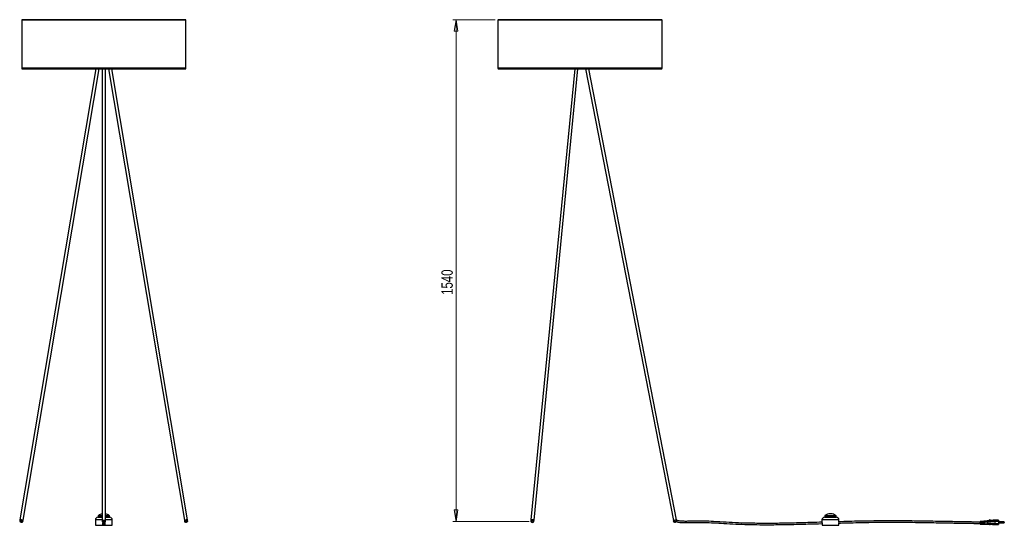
# Model space of a CAD drawing. Header units: millimetres. Extents: x 464 to 767, y 309 to 623.
# Tile 1 of 2: x 464 to 767, y 309 to 464. Entities that reach past the tile are written whole.
import ezdxf

# ---------------------------------------------------------------- set-up
doc = ezdxf.new("R2010")
doc.units = ezdxf.units.MM
doc.styles.add('SLDTEXTSTYLE0', font='TXT', dxfattribs={"width": 0.75})
doc.dimstyles.new('SLDDIMSTYLE0', dxfattribs={"dimtxt": 3.5, "dimasz": 3.556, "dimexe": 0, "dimexo": 0.0625, "dimgap": 0.875, "dimtad": 1, "dimdec": 0, "dimlfac": 10, "dimrnd": 1e-09, "dimzin": 12, "dimdsep": 46, "dimtxsty": 'SLDTEXTSTYLE0', "dimblk1": 'CLOSED', "dimblk2": 'CLOSED', "dimsah": 1, "dimcen": 0.09, "dimadec": 0, "dimazin": 3, "dimtfac": 1, "dimtdec": 0, "dimtofl": 0, "dimtmove": 0, "dimatfit": 3, "dimldrblk": 'CLOSED', "dimfxl": 0, "dimfrac": 2, "dimtolj": 1, "dimtzin": 12, "dimarcsym": 0})

# ---------------------------------------------------------------- blocks, each defined once
blk = doc.blocks.new('_Closed')
at = {"color": 0, "linetype": 'ByBlock', "lineweight": -2}
for p, q in [((-1, 0.166667), (0, 0)), ((-1, 0.166667), (-1, -0.166667)), ((0, 0), (-1, -0.166667)), ((0, 0), (-1, 0))]:
    blk.add_line(p, q, dxfattribs=at)
blk = doc.blocks.new('_D')
at = {"color": 7, "linetype": 'Continuous', "lineweight": 0}
for p, q in [((610.34, 464.44), (597.31, 464.44)), ((598.31, 464.44), (598.31, 310.46)), ((620.72, 310.46), (597.31, 310.46))]:
    blk.add_line(p, q, dxfattribs=at)
at = {"color": 7, "linetype": 'Continuous', "lineweight": 18, "xscale": 3.556, "yscale": 3.556}
for p, rotation in [((598.31, 464.44), 90.0000000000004), ((598.31, 310.46), 270.0000000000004)]:
    blk.add_blockref('_Closed', p, dxfattribs=dict(at, rotation=rotation))
at = {"color": 7, "linetype": 'Continuous', "lineweight": 18, "insert": (593.8, 379.99), "char_height": 3.5, "attachment_point": 1, "rotation": 90, "style": 'SLDTEXTSTYLE0'}
blk.add_mtext('1540', dxfattribs=at)

msp = doc.modelspace()

# ---------------------------------------------------------------- linework, layer by layer
at = {"color": 7, "linetype": 'Continuous', "lineweight": 25}
for p, q in [((465, 464.25), (465, 449.55)), ((515.19, 464.44), (465.19, 464.44)), ((515.38, 449.55), (515.38, 464.25)), ((611.15, 464.25), (611.15, 449.55)), ((661.34, 464.44), (611.34, 464.44)), ((661.53, 449.55), (661.53, 464.25)), ((487.76, 449.36), (464.46, 311)), ((465.19, 449.36), (515.19, 449.36)), ((465.42, 310.84), (488.74, 449.36)), ((489.7, 449.36), (489.7, 310.91)), ((490.67, 310.91), (490.67, 449.36)), ((491.64, 449.36), (514.96, 310.84)), ((515.91, 311), (492.62, 449.36)), ((611.34, 449.36), (661.34, 449.36)), ((634.73, 449.36), (621.28, 310.97)), ((622.24, 310.88), (635.7, 449.36)), ((638.08, 449.36), (665.01, 310.82)), ((665.97, 311), (639.07, 449.36)), ((488.41, 311.75), (489.7, 311.75)), ((488.46, 312.15), (488.46, 311.75)), ((490.67, 311.75), (492.01, 311.75)), ((491.96, 311.75), (491.96, 312.15)), ((711.43, 311.75), (715.03, 311.75)), ((711.48, 312.15), (711.48, 311.75)), ((713.28, 312.85), (713.18, 312.85)), ((714.98, 311.75), (714.98, 312.15)), ((464.45, 310.99), (464.38, 310.6)), ((465.37, 310.43), (465.43, 310.82)), ((487.61, 310.95), (487.61, 309.3)), ((487.61, 309.3), (489.92, 309.3)), ((489.69, 310.91), (489.69, 310.51)), ((489.72, 310.44), (489.71, 310.44)), ((489.92, 309.3), (489.92, 309.9)), ((489.97, 309.8), (489.92, 309.84)), ((489.92, 309.83), (489.98, 309.79)), ((489.92, 309.46), (490.5, 309.46)), ((489.92, 309.36), (490.5, 309.36)), ((490.5, 309.3), (489.92, 309.3)), ((489.94, 309.82), (490, 309.77)), ((490.4, 309.72), (490.49, 309.76)), ((490.5, 309.8), (490.45, 309.75)), ((490.45, 309.75), (490.5, 309.79)), ((490.5, 309.79), (490.45, 309.75)), ((490.5, 309.78), (490.45, 309.75)), ((490.45, 309.76), (490.45, 309.75)), ((490.45, 309.75), (490.45, 309.75)), ((490.45, 309.75), (490.45, 309.75)), ((490.45, 309.74), (490.45, 309.74)), ((490.45, 309.74), (490.45, 309.74)), ((490.5, 309.9), (490.5, 309.3)), ((490.5, 309.3), (492.81, 309.3)), ((490.66, 310.44), (490.66, 310.44)), ((490.69, 310.51), (490.69, 310.91)), ((492.81, 309.3), (492.81, 310.95)), ((514.94, 310.82), (515.01, 310.43)), ((516, 310.6), (515.93, 310.99)), ((621.26, 310.96), (621.22, 310.56)), ((622.22, 310.47), (622.26, 310.86)), ((665.49, 310.91), (665, 310.81)), ((665, 310.81), (665.08, 310.42)), ((665.98, 311), (665.49, 310.91)), ((665.61, 310.29), (665.62, 310.24)), ((665.95, 310.59), (665.92, 310.76)), ((665.95, 310.59), (665.92, 310.76)), ((665.92, 310.76), (665.92, 310.76)), ((665.99, 310.87), (665.95, 310.86)), ((666, 310.9), (665.98, 311)), ((710.63, 310.95), (710.63, 310.24)), ((710.65, 309.9), (710.65, 309.3)), ((710.65, 309.3), (715.81, 309.3)), ((715.81, 309.3), (715.81, 309.9)), ((715.83, 310.39), (715.83, 310.95)), ((761.34, 310.67), (759.15, 310.45)), ((759.15, 309.7), (761.34, 309.7)), ((759.17, 310.23), (759.24, 310.24)), ((759.17, 310.23), (759.17, 310.23)), ((759.38, 310.42), (759.24, 310.41)), ((759.24, 310.4), (759.24, 310.41)), ((759.38, 310.4), (759.24, 310.4)), ((759.24, 310.29), (759.38, 310.29)), ((759.24, 310.24), (759.24, 310.29)), ((759.38, 310.26), (759.24, 310.26)), ((759.24, 309.86), (759.38, 309.86)), ((759.38, 309.85), (759.24, 309.85)), ((759.24, 309.76), (759.38, 309.75)), ((759.38, 310.42), (759.38, 310.4)), ((759.38, 310.29), (759.38, 310.26)), ((759.38, 310.26), (759.54, 310.28)), ((759.68, 310.46), (759.54, 310.45)), ((759.54, 310.4), (759.54, 310.45)), ((759.68, 310.4), (759.54, 310.4)), ((759.54, 310.29), (759.62, 310.29)), ((759.54, 310.28), (759.54, 310.29)), ((759.54, 309.86), (759.68, 309.85)), ((759.68, 309.85), (759.54, 309.85)), ((759.54, 309.75), (759.68, 309.75)), ((759.62, 310.29), (760.56, 310.4)), ((759.62, 310.29), (759.68, 310.29)), ((759.68, 310.46), (759.68, 310.4)), ((759.98, 310.5), (759.84, 310.49)), ((759.84, 310.4), (759.84, 310.49)), ((759.98, 310.4), (759.84, 310.4)), ((759.84, 310.29), (759.98, 310.29)), ((759.98, 310.24), (759.84, 310.25)), ((759.98, 309.85), (759.84, 309.85)), ((759.84, 309.75), (759.98, 309.75)), ((760.28, 310.54), (760.14, 310.52)), ((760.28, 310.4), (760.14, 310.4)), ((760.14, 310.29), (760.28, 310.29)), ((760.28, 310.23), (760.14, 310.24)), ((760.28, 309.85), (760.14, 309.85)), ((760.14, 309.74), (760.28, 309.74)), ((760.58, 310.57), (760.44, 310.56)), ((760.56, 310.4), (760.44, 310.4)), ((760.44, 310.29), (760.58, 310.29)), ((760.58, 310.23), (760.44, 310.23)), ((760.58, 309.85), (760.44, 309.85)), ((760.44, 309.74), (760.58, 309.74)), ((760.58, 310.4), (760.56, 310.4)), ((760.58, 310.4), (760.93, 310.44)), ((760.58, 310.4), (760.58, 310.4)), ((761.34, 310.54), (761.34, 310.57)), ((761.96, 310.94), (761.96, 310.7)), ((762.01, 310.94), (761.96, 310.94)), ((761.96, 309.46), (761.96, 309.72)), ((762.01, 309.46), (761.96, 309.46)), ((762.16, 310.92), (762.14, 310.93)), ((762.16, 309.48), (762.14, 309.48)), ((762.31, 310.91), (762.29, 310.91)), ((762.31, 309.5), (762.29, 309.49)), ((762.46, 310.89), (762.44, 310.89)), ((762.46, 309.51), (762.44, 309.51)), ((762.61, 310.87), (762.59, 310.88)), ((762.61, 309.53), (762.59, 309.53)), ((762.76, 310.86), (762.74, 310.86)), ((762.76, 309.55), (762.74, 309.54)), ((762.91, 310.84), (762.88, 310.84)), ((762.91, 309.56), (762.88, 309.56)), ((763.69, 310.88), (763.69, 310.88)), ((763.69, 310.88), (764.79, 310.88)), ((763.69, 310.84), (763.69, 310.84)), ((763.69, 310.63), (763.69, 310.84)), ((764.79, 310.84), (763.69, 310.84)), ((763.69, 310.63), (763.69, 310.63)), ((763.69, 310.63), (764.79, 310.63)), ((763.69, 310.52), (763.69, 310.52)), ((763.69, 310.52), (763.69, 309.88)), ((764.79, 310.52), (763.69, 310.52)), ((763.69, 309.88), (763.69, 309.88)), ((763.69, 309.88), (764.79, 309.88)), ((763.69, 309.78), (763.69, 309.78)), ((763.69, 309.78), (763.69, 309.57)), ((764.79, 309.78), (763.69, 309.78)), ((763.69, 309.56), (763.69, 309.57)), ((763.69, 309.57), (764.79, 309.57)), ((764.79, 309.52), (763.69, 309.52)), ((763.69, 309.52), (763.69, 309.52)), ((764.79, 310.88), (764.79, 310.84)), ((764.79, 310.84), (764.79, 310.63)), ((764.79, 310.63), (764.79, 310.52)), ((764.79, 310.52), (764.79, 309.88)), ((766.44, 310.4), (764.79, 310.4)), ((764.79, 310.03), (766.44, 310.03)), ((764.79, 309.88), (764.79, 309.78)), ((764.79, 309.78), (764.79, 309.57)), ((764.79, 309.57), (764.79, 309.52)), ((766.59, 310.25), (766.59, 310.18))]:
    msp.add_line(p, q, dxfattribs=at)
at = {"color": 8, "linetype": 'Continuous', "lineweight": 25}
for p, q in [((488.32, 464.25), (465, 464.25)), ((515.38, 464.25), (488.32, 464.25)), ((661.53, 464.25), (611.15, 464.25)), ((488.32, 449.55), (465, 449.55)), ((515.38, 449.55), (488.32, 449.55)), ((661.53, 449.55), (611.15, 449.55)), ((489.7, 312.15), (488.46, 312.15)), ((488.54, 312.32), (489.7, 312.32)), ((490.67, 312.32), (491.88, 312.32)), ((491.96, 312.15), (490.67, 312.15)), ((714.98, 312.15), (711.48, 312.15)), ((711.56, 312.32), (714.9, 312.32)), ((489.7, 310.95), (487.61, 310.95)), ((492.81, 310.95), (490.67, 310.95)), ((621.24, 310.5), (621.24, 310.49)), ((665.95, 310.59), (665.08, 310.42)), ((665.94, 310.53), (665.11, 310.36)), ((665.6, 310.22), (665.59, 310.27)), ((665.66, 310.32), (665.66, 310.32)), ((665.94, 310.52), (665.94, 310.53)), ((665.95, 310.59), (665.95, 310.59)), ((665.97, 310.89), (666, 310.9)), ((715.83, 310.95), (710.63, 310.95)), ((766.44, 310.03), (766.44, 310.4))]:
    msp.add_line(p, q, dxfattribs=at)
at = {"color": 8, "linetype": 'Continuous', "lineweight": 25, "flags": 128}
for points in [[(464.82, 310.51), (464.69, 310.53), (464.58, 310.54), (464.49, 310.55), (464.42, 310.55), (464.39, 310.54), (464.39, 310.53)], [(465.34, 310.37), (465.34, 310.38), (465.32, 310.4), (465.26, 310.42), (465.18, 310.44), (465.07, 310.46), (464.94, 310.49), (464.82, 310.51)], [(490.69, 310.51), (490.68, 310.5), (490.63, 310.47), (490.56, 310.45), (490.45, 310.43), (490.32, 310.42), (490.19, 310.42), (490.05, 310.42), (489.93, 310.43), (489.82, 310.45), (489.74, 310.47), (489.7, 310.5), (489.69, 310.51)], [(490.66, 310.44), (490.66, 310.44), (490.61, 310.41), (490.54, 310.39), (490.44, 310.38), (490.32, 310.37), (490.19, 310.36), (490.06, 310.37), (489.94, 310.38), (489.84, 310.39), (489.76, 310.41), (489.72, 310.44), (489.72, 310.44)], [(489.99, 309.88), (489.94, 309.97), (489.93, 310.01)], [(515.51, 310.5), (515.38, 310.48), (515.26, 310.45), (515.16, 310.43), (515.09, 310.41), (515.05, 310.39), (515.04, 310.37), (515.04, 310.37)], [(622.22, 310.47), (622.21, 310.48), (622.18, 310.5), (622.11, 310.53), (622.01, 310.56), (621.89, 310.58), (621.76, 310.59), (621.62, 310.61), (621.5, 310.61), (621.38, 310.61), (621.3, 310.6), (621.24, 310.58), (621.22, 310.56), (621.22, 310.56)], [(622.19, 310.4), (622.19, 310.42), (622.16, 310.45), (622.09, 310.47), (621.99, 310.49), (621.88, 310.52), (621.75, 310.53), (621.62, 310.54), (621.5, 310.55), (621.39, 310.55), (621.31, 310.54), (621.26, 310.52), (621.24, 310.5), (621.24, 310.5)], [(759.17, 310.45), (759.17, 310.45), (759.17, 310.42), (759.17, 310.35), (759.17, 310.25), (759.17, 310.23), (759.17, 310.23), (759.17, 310.23)]]:
    msp.add_lwpolyline(points, dxfattribs=at)
at = {"color": 7, "linetype": 'Continuous', "lineweight": 25, "flags": 128}
for points in [[(464.53, 311), (464.61, 311), (464.71, 310.99), (464.84, 310.97), (464.97, 310.95), (465.09, 310.93), (465.21, 310.9), (465.31, 310.88), (465.38, 310.85), (465.41, 310.84), (465.42, 310.83)], [(490.67, 310.93), (490.69, 310.91), (490.67, 310.88), (490.62, 310.86), (490.53, 310.84), (490.42, 310.82), (490.29, 310.81), (490.15, 310.81), (490.02, 310.82), (489.9, 310.83), (489.8, 310.85), (489.73, 310.87), (489.69, 310.89), (489.69, 310.92), (489.7, 310.93)], [(489.7, 310.91), (489.71, 310.9), (489.73, 310.88), (489.79, 310.85), (489.88, 310.84), (490, 310.82), (490.12, 310.82), (490.26, 310.82), (490.38, 310.82), (490.5, 310.84), (490.59, 310.85), (490.65, 310.88), (490.67, 310.9), (490.67, 310.91)], [(489.95, 310.03), (489.96, 309.97), (489.99, 309.91)], [(490.4, 309.82), (490.48, 309.88), (490.51, 309.93)], [(514.96, 310.83), (514.96, 310.84), (515, 310.85), (515.07, 310.88), (515.17, 310.9), (515.28, 310.93), (515.41, 310.95), (515.54, 310.97), (515.66, 310.99), (515.77, 311), (515.85, 311)], [(515.85, 311), (515.9, 311), (515.92, 310.99)], [(622.26, 310.86), (622.25, 310.87), (622.22, 310.9), (622.15, 310.92), (622.05, 310.95), (621.93, 310.97), (621.8, 310.99), (621.66, 311), (621.53, 311), (621.42, 311), (621.34, 310.99), (621.28, 310.98), (621.26, 310.96), (621.26, 310.96)], [(622.19, 310.4), (622.19, 310.4), (622.19, 310.4)]]:
    msp.add_lwpolyline(points, dxfattribs=at)
at = {"color": 7, "linetype": 'Continuous', "lineweight": 25}
for centre, radius, start, end in [((465.19, 464.25), 0.19, 90, 180), ((515.19, 464.25), 0.19, 0, 90), ((611.34, 464.25), 0.19, 90, 180), ((661.34, 464.25), 0.19, 0, 90), ((465.19, 449.55), 0.19, 180, 270), ((515.19, 449.55), 0.19, 270, 0), ((611.34, 449.55), 0.19, 180, 270), ((661.34, 449.55), 0.19, 270, 0), ((488.41, 310.95), 0.8, 90, 180), ((488.66, 312.15), 0.2, 126.2476, 180), ((490.18, 310.07), 2.78, 99.9517, 126.2476), ((490.23, 310.07), 2.78, 53.7524, 80.8995), ((491.76, 312.15), 0.2, 0, 53.7524), ((492.01, 310.95), 0.8, 0, 90), ((711.43, 310.95), 0.8, 90, 180), ((711.68, 312.15), 0.2, 126.2476, 180), ((713.2, 310.07), 2.78, 90.5174, 126.2476), ((713.25, 310.07), 2.78, 53.7524, 89.4826), ((714.78, 312.15), 0.2, 0, 53.7524), ((715.03, 310.95), 0.8, 0, 90), ((464.92, 310.81), 0.6, 207.5116, 313.3775), ((464.61, 309.99), 1.01, 73.9498, 99.23), ((464.77, 309.37), 1.6, 65.4926, 85.7323), ((490.19, 310.81), 0.6, 217.6785, 322.3215), ((515.52, 309.64), 1.32, 93.8686, 116.0557), ((515.45, 310.81), 0.6, 226.6225, 332.4884), ((515.77, 309.72), 1.28, 82.8048, 105.3197), ((621.75, 310.81), 0.6, 211.9201, 264.5252), ((621.75, 310.81), 0.6, 264.5252, 316.9776), ((665.17, 310.44), 0.1, 191, 227.8699), ((665.51, 310.81), 0.6, 227.8699, 279.0239), ((665.59, 310.28), 0.0193, 276.7978, 8.3345), ((665.6, 310.24), 0.02, 279.0239, 11), ((665.51, 310.81), 0.514, 286.7811, 326.4874), ((665.51, 310.81), 0.516, 286.7811, 326.4874), ((665.95, 310.88), 0.0193, 283.2509, 13.0866), ((665.98, 310.89), 0.02, 281, 11), ((759.17, 310.43), 0.02, 95.8819, 180), ((759.17, 309.72), 0.02, 179.9817, 270.5274), ((762.08, 310.97), 0.0755, 204.9892, 322.514), ((762.08, 309.43), 0.0755, 37.486, 155.0108), ((762.23, 310.96), 0.0755, 205.4303, 322.514), ((762.23, 309.45), 0.0755, 37.486, 154.5697), ((762.38, 310.94), 0.0755, 204.9892, 321.6297), ((762.38, 309.46), 0.0755, 38.3703, 155.0108), ((762.53, 310.92), 0.0755, 206.3189, 321.1843), ((762.53, 309.48), 0.0755, 38.8157, 153.6811), ((762.68, 310.91), 0.0755, 206.7665, 320.7367), ((762.68, 309.5), 0.0755, 39.2633, 153.2335), ((762.83, 310.89), 0.0755, 207.2164, 320.2868), ((762.83, 309.51), 0.0755, 39.7132, 152.7836), ((762.98, 310.88), 0.0755, 207.6687, 241.3135), ((762.98, 309.53), 0.0755, 120.3462, 152.3313), ((766.44, 310.25), 0.15, 0, 90), ((766.44, 310.18), 0.15, 270, 0)]:
    msp.add_arc(centre, radius, start, end, dxfattribs=at)
at = {"color": 8, "linetype": 'Continuous', "lineweight": 25}
for centre, radius, start, end in [((464.54, 309.6), 1.01, 73.9702, 99.1953), ((464.71, 308.98), 1.59, 65.45, 85.7537), ((490.25, 310.07), 0.32, 298.5876, 323.6167), ((515.59, 309.25), 1.32, 93.8694, 116.0542), ((515.84, 309.33), 1.28, 82.8332, 105.3042), ((515.81, 309.46), 1.08, 80.9439, 106.3657)]:
    msp.add_arc(centre, radius, start, end, dxfattribs=at)
at = {"color": 7, "linetype": 'Continuous', "lineweight": 25}
for points, knots in [([(464.38, 310.6), (464.38, 310.6), (464.38, 310.58), (464.38, 310.56), (464.39, 310.54), (464.39, 310.53)], [0, 0, 0, 0, 0.068422, 0.61696, 1, 1, 1, 1]), ([(465.33, 310.37), (465.34, 310.38), (465.36, 310.39), (465.36, 310.42), (465.37, 310.43)], [0, 0, 0, 0, 0.466829, 1, 1, 1, 1]), ([(489.69, 310.51), (489.69, 310.51), (489.69, 310.48), (489.71, 310.45), (489.72, 310.44), (489.72, 310.44)], [0, 0, 0, 0, 0.310282, 0.824951, 1, 1, 1, 1]), ([(490, 309.8), (489.98, 309.81), (489.94, 309.84), (489.92, 309.89), (489.91, 309.91)], [0, 0, 0, 0, 0.445867, 1, 1, 1, 1]), ([(489.92, 309.9), (489.92, 309.94), (489.93, 310), (489.96, 310.07), (489.99, 310.1), (490, 310.1)], [0, 0, 0, 0, 0.451214, 0.902358, 1, 1, 1, 1]), ([(489.92, 309.89), (489.93, 309.87), (489.94, 309.83), (489.98, 309.81), (490, 309.8)], [0, 0, 0, 0, 0.503083, 1, 1, 1, 1]), ([(489.97, 309.81), (489.95, 309.82), (489.93, 309.83), (489.92, 309.85), (489.92, 309.86)], [0, 0, 0, 0, 0.6934051, 1, 1, 1, 1]), ([(490, 309.79), (489.97, 309.81), (489.94, 309.83), (489.93, 309.86), (489.92, 309.86)], [0, 0, 0, 0, 0.735834, 1, 1, 1, 1]), ([(489.96, 309.8), (489.95, 309.81), (489.93, 309.82), (489.92, 309.84), (489.92, 309.84)], [0, 0, 0, 0, 0.862018, 1, 1, 1, 1]), ([(489.92, 309.81), (489.94, 309.79), (489.96, 309.77), (489.99, 309.76), (490, 309.76)], [0, 0, 0, 0, 0.9742673, 1, 1, 1, 1]), ([(489.92, 309.69), (489.94, 309.68), (489.97, 309.67), (489.99, 309.67), (490, 309.67)], [0, 0, 0, 0, 0.82932, 1, 1, 1, 1]), ([(489.94, 309.83), (489.95, 309.81), (489.97, 309.79), (489.99, 309.78), (490, 309.78)], [0, 0, 0, 0, 0.678897, 1, 1, 1, 1]), ([(489.95, 309.83), (489.96, 309.82), (489.97, 309.8), (489.99, 309.79), (490, 309.78)], [0, 0, 0, 0, 0.6765159, 1, 1, 1, 1]), ([(490, 310.24), (490, 310.22), (490, 310.13), (490, 309.99), (490, 309.88), (490, 309.81), (490, 309.77), (490, 309.75), (490, 309.74), (490, 309.73), (490, 309.71), (490, 309.7), (490, 309.69), (490, 309.69), (490, 309.68), (490, 309.68)], [0, 0, 0, 0, 0.093983, 0.32971, 0.429959, 0.52985, 0.62662, 0.654446, 0.685888, 0.722781, 0.7654, 0.814059, 0.869113, 0.930959, 1, 1, 1, 1]), ([(490, 309.68), (490, 309.64), (490.01, 309.57), (490.08, 309.52), (490.12, 309.49), (490.15, 309.49), (490.17, 309.48), (490.18, 309.48), (490.22, 309.48), (490.27, 309.49), (490.34, 309.54), (490.39, 309.61), (490.39, 309.66), (490.4, 309.68)], [0, 0, 0, 0, 0.2126883, 0.3610418, 0.4478499, 0.4711878, 0.479385, 0.4877971, 0.5091636, 0.6342718, 0.7854693, 0.8851395, 1, 1, 1, 1]), ([(490.02, 310.24), (490.02, 310.23), (490.03, 310.19), (490.08, 310.15), (490.12, 310.13), (490.15, 310.12), (490.17, 310.12), (490.18, 310.12), (490.22, 310.12), (490.27, 310.13), (490.34, 310.18), (490.38, 310.22), (490.38, 310.25), (490.38, 310.25)], [0, 0, 0, 0, 0.081706, 0.278057, 0.393736, 0.425863, 0.437476, 0.449362, 0.478819, 0.64578, 0.848238, 0.982621, 1, 1, 1, 1]), ([(490.4, 309.68), (490.4, 309.68), (490.4, 309.69), (490.4, 309.69), (490.4, 309.7), (490.4, 309.71), (490.4, 309.72), (490.4, 309.74), (490.4, 309.75), (490.4, 309.76), (490.4, 309.77), (490.4, 309.78), (490.4, 309.81), (490.4, 309.86), (490.4, 309.96), (490.4, 310.08), (490.4, 310.19), (490.4, 310.24), (490.4, 310.25), (490.4, 310.26)], [0, 0, 0, 0, 0.064847, 0.12327, 0.175612, 0.22221, 0.263371, 0.29937, 0.328799, 0.354207, 0.378807, 0.403724, 0.428933, 0.544268, 0.660747, 0.808707, 0.956327, 0.981891, 1, 1, 1, 1]), ([(490.4, 310.13), (490.4, 310.12), (490.44, 310.1), (490.48, 310.03), (490.5, 309.96), (490.5, 309.91), (490.5, 309.9)], [0, 0, 0, 0, 0.101209, 0.486722, 0.872329, 1, 1, 1, 1]), ([(490.4, 309.66), (490.43, 309.66), (490.47, 309.66), (490.5, 309.67), (490.5, 309.67)], [0, 0, 0, 0, 0.859585, 1, 1, 1, 1]), ([(490.5, 309.78), (490.5, 309.78), (490.49, 309.76), (490.47, 309.76), (490.47, 309.76)], [0, 0, 0, 0, 0.490681, 1, 1, 1, 1]), ([(490.66, 310.44), (490.66, 310.44), (490.67, 310.45), (490.69, 310.48), (490.69, 310.51), (490.69, 310.52)], [0, 0, 0, 0, 0.214786, 0.765321, 1, 1, 1, 1]), ([(515.01, 310.43), (515.01, 310.43), (515.01, 310.42), (515.02, 310.39), (515.04, 310.38), (515.04, 310.37)], [0, 0, 0, 0, 0.014598, 0.594347, 1, 1, 1, 1]), ([(515.98, 310.53), (515.99, 310.53), (516, 310.55), (516, 310.58), (516, 310.6), (515.99, 310.6)], [0, 0, 0, 0, 0.337585, 0.856641, 1, 1, 1, 1]), ([(621.22, 310.56), (621.22, 310.54), (621.23, 310.51), (621.24, 310.5), (621.24, 310.49)], [0, 0, 0, 0, 0.619091, 1, 1, 1, 1]), ([(622.18, 310.39), (622.18, 310.4), (622.2, 310.41), (622.21, 310.43), (622.22, 310.46), (622.22, 310.47)], [0, 0, 0, 0, 0.146519, 0.696383, 1, 1, 1, 1]), ([(665.59, 310.27), (665.59, 310.27), (665.59, 310.27), (665.6, 310.29), (665.62, 310.3), (665.63, 310.31), (665.65, 310.32), (665.66, 310.32)], [0, 0, 0, 0, 0.173009, 0.400203, 0.608329, 0.803923, 1, 1, 1, 1]), ([(665.61, 310.29), (665.61, 310.29), (665.61, 310.28), (665.61, 310.29), (665.62, 310.3), (665.63, 310.31), (665.65, 310.31), (665.66, 310.31), (665.66, 310.31)], [0, 0, 0, 0, 0.061835, 0.269468, 0.48195, 0.717178, 0.933265, 1, 1, 1, 1]), ([(665.88, 310.49), (665.93, 310.46), (666.07, 310.39), (666.3, 310.33), (666.75, 310.22), (667.41, 310.15), (668.29, 310.12), (669.19, 310.12), (670.08, 310.14), (671.26, 310.16), (672.71, 310.19), (674.88, 310.17), (677.49, 310.07), (680.74, 309.86), (684.19, 309.67), (687.85, 309.54), (691.94, 309.47), (696.45, 309.49), (701.39, 309.57), (706.12, 309.7), (709.21, 309.79), (710.65, 309.84)], [0, 0, 0, 0, 0.003998, 0.010329, 0.015625, 0.034793, 0.054726, 0.074837, 0.09478, 0.114665, 0.153387, 0.191832, 0.260134, 0.32833, 0.40972, 0.491376, 0.573266, 0.683282, 0.793442, 0.903716, 1, 1, 1, 1]), ([(665.92, 310.76), (665.92, 310.76), (665.91, 310.78), (665.92, 310.82), (665.93, 310.85), (665.95, 310.88), (665.96, 310.89), (665.97, 310.89)], [0, 0, 0, 0, 0.102138, 0.271391, 0.518839, 0.758272, 1, 1, 1, 1]), ([(665.92, 310.77), (665.92, 310.77), (665.92, 310.79), (665.92, 310.81), (665.93, 310.84), (665.94, 310.86), (665.95, 310.86), (665.95, 310.86), (665.95, 310.86)], [0, 0, 0, 0, 0.08411, 0.250667, 0.452171, 0.704769, 0.913611, 1, 1, 1, 1]), ([(665.94, 310.52), (665.94, 310.53), (665.95, 310.54), (665.96, 310.57), (665.95, 310.58), (665.95, 310.59)], [0, 0, 0, 0, 0.242226, 0.700865, 1, 1, 1, 1]), ([(665.94, 310.53), (665.94, 310.53), (665.95, 310.55), (665.95, 310.58), (665.95, 310.59), (665.95, 310.59)], [0, 0, 0, 0, 0.442242, 0.894484, 1, 1, 1, 1]), ([(710.63, 310.24), (709.57, 310.21), (706.95, 310.13), (702.79, 310.01), (698.14, 309.91), (693.5, 309.87), (689.12, 309.91), (685.02, 310.03), (681.19, 310.23), (677.68, 310.46), (674.49, 310.59), (672.08, 310.58), (670.13, 310.54), (668.9, 310.51), (667.93, 310.53), (667.36, 310.56), (666.93, 310.61), (666.61, 310.66), (666.28, 310.74), (666.07, 310.84), (665.99, 310.88)], [0, 0, 0, 0, 0.071337, 0.175419, 0.279453, 0.383359, 0.486982, 0.573085, 0.658852, 0.744391, 0.808659, 0.873439, 0.906203, 0.939391, 0.955811, 0.971617, 0.977417, 0.984903, 0.993514, 1, 1, 1, 1]), ([(710.63, 310.15), (710.63, 310.14), (710.64, 310.11), (710.64, 310.03), (710.65, 309.96), (710.65, 309.91), (710.65, 309.9)], [0, 0, 0, 0, 0.249655, 0.571495, 0.893415, 1, 1, 1, 1]), ([(715.81, 309.99), (716.46, 310.01), (719.27, 310.09), (724.24, 310.2), (730.71, 310.28), (736.91, 310.25), (742.84, 310.16), (747.08, 310.08), (749.84, 310.03), (750.88, 310.01), (751.62, 310), (752.12, 309.99), (752.67, 309.98), (753.32, 309.97), (754.07, 309.96), (754.94, 309.95), (755.9, 309.93), (756.97, 309.91), (758.07, 309.89), (758.81, 309.88), (759.15, 309.87)], [0, 0, 0, 0, 0.0449406, 0.1944998, 0.343756, 0.4927308, 0.6236842, 0.754642, 0.7858824, 0.8152121, 0.8262141, 0.8370764, 0.8496618, 0.8645232, 0.8820395, 0.9019392, 0.9242339, 0.9489393, 0.9760734, 1, 1, 1, 1]), ([(715.81, 309.9), (715.81, 309.94), (715.81, 310), (715.82, 310.08), (715.82, 310.12), (715.82, 310.13)], [0, 0, 0, 0, 0.365154, 0.730252, 1, 1, 1, 1]), ([(759.15, 310.27), (758.92, 310.27), (758.34, 310.29), (757.45, 310.31), (756.53, 310.32), (755.7, 310.34), (754.97, 310.35), (754.33, 310.36), (753.37, 310.37), (752.02, 310.4), (748.74, 310.45), (744.13, 310.54), (738.21, 310.64), (732.15, 310.68), (725.71, 310.63), (720.15, 310.52), (716.86, 310.42), (715.83, 310.39)], [0, 0, 0, 0, 0.016246, 0.03992, 0.061307, 0.080428, 0.097298, 0.111925, 0.124585, 0.16411, 0.204796, 0.351971, 0.483372, 0.614882, 0.771709, 0.928853, 1, 1, 1, 1]), ([(759.15, 310.23), (759.15, 310.27), (759.15, 310.34), (759.15, 310.38), (759.15, 310.4)], [0, 0, 0, 0, 0.556245, 1, 1, 1, 1]), ([(759.15, 309.72), (759.15, 309.72), (759.15, 309.73), (759.15, 309.8), (759.15, 309.89), (759.15, 310), (759.15, 310.12), (759.15, 310.19), (759.15, 310.23)], [0, 0, 0, 0, 0.170396, 0.340851, 0.510088, 0.680912, 0.853101, 1, 1, 1, 1]), ([(759.15, 310.23), (759.15, 310.23), (759.15, 310.23), (759.15, 310.23), (759.16, 310.23), (759.16, 310.23), (759.17, 310.23), (759.17, 310.23)], [0, 0, 0, 0, 0.08921, 0.274075, 0.516052, 0.758026, 1, 1, 1, 1]), ([(759.17, 310.23), (759.17, 310.23), (759.17, 310.2), (759.17, 310.12), (759.17, 310), (759.17, 309.88), (759.17, 309.78), (759.17, 309.72), (759.17, 309.69), (759.17, 309.7), (759.17, 309.7)], [0, 0, 0, 0, 0.000008, 0.145337, 0.315608, 0.484472, 0.651846, 0.820507, 0.989005, 1, 1, 1, 1]), ([(759.24, 309.76), (759.24, 309.78), (759.24, 309.84), (759.24, 309.95), (759.24, 310.08), (759.24, 310.18), (759.24, 310.23), (759.24, 310.24)], [0, 0, 0, 0, 0.2343983, 0.4687488, 0.7052149, 0.944534, 1, 1, 1, 1]), ([(759.38, 310.26), (759.38, 310.21), (759.38, 310.12), (759.38, 309.97), (759.38, 309.84), (759.38, 309.78), (759.38, 309.75)], [0, 0, 0, 0, 0.250579, 0.501187, 0.750079, 1, 1, 1, 1]), ([(759.54, 309.75), (759.54, 309.78), (759.54, 309.83), (759.54, 309.96), (759.54, 310.1), (759.54, 310.21), (759.54, 310.27), (759.54, 310.28)], [0, 0, 0, 0, 0.231836, 0.46322, 0.707801, 0.967282, 1, 1, 1, 1]), ([(759.68, 310.25), (759.64, 310.25), (759.6, 310.26), (759.55, 310.26), (759.54, 310.26)], [0, 0, 0, 0, 0.760424, 1, 1, 1, 1]), ([(759.68, 310.29), (759.68, 310.22), (759.68, 310.1), (759.68, 309.93), (759.68, 309.81), (759.68, 309.77), (759.68, 309.75)], [0, 0, 0, 0, 0.298365, 0.580418, 0.851884, 1, 1, 1, 1]), ([(759.84, 309.75), (759.84, 309.78), (759.84, 309.83), (759.84, 309.96), (759.84, 310.12), (759.84, 310.23), (759.84, 310.29)], [0, 0, 0, 0, 0.235453, 0.470121, 0.730117, 1, 1, 1, 1]), ([(759.98, 310.5), (759.98, 310.48), (759.98, 310.45), (759.98, 310.4), (759.98, 310.4)], [0, 0, 0, 0, 0.856164, 1, 1, 1, 1]), ([(759.98, 310.29), (759.98, 310.22), (759.98, 310.09), (759.98, 309.92), (759.98, 309.8), (759.98, 309.76), (759.98, 309.75)], [0, 0, 0, 0, 0.288928, 0.622257, 0.870996, 1, 1, 1, 1]), ([(760.14, 310.4), (760.14, 310.43), (760.14, 310.49), (760.14, 310.51), (760.14, 310.52)], [0, 0, 0, 0, 0.7056693, 1, 1, 1, 1]), ([(760.14, 309.74), (760.14, 309.77), (760.14, 309.83), (760.14, 309.96), (760.14, 310.12), (760.14, 310.23), (760.14, 310.29)], [0, 0, 0, 0, 0.239324, 0.47764, 0.752535, 1, 1, 1, 1]), ([(760.28, 310.54), (760.28, 310.51), (760.28, 310.47), (760.28, 310.41), (760.28, 310.4)], [0, 0, 0, 0, 0.772686, 1, 1, 1, 1]), ([(760.28, 310.29), (760.28, 310.2), (760.28, 310.05), (760.28, 309.87), (760.28, 309.78), (760.28, 309.75), (760.28, 309.74)], [0, 0, 0, 0, 0.388527, 0.684303, 0.927664, 1, 1, 1, 1]), ([(760.44, 310.4), (760.44, 310.44), (760.44, 310.51), (760.44, 310.55), (760.44, 310.56)], [0, 0, 0, 0, 0.7082588, 1, 1, 1, 1]), ([(760.44, 309.74), (760.44, 309.77), (760.44, 309.84), (760.44, 310.04), (760.44, 310.19), (760.44, 310.29)], [0, 0, 0, 0, 0.280123, 0.5787881, 1, 1, 1, 1]), ([(760.58, 310.57), (760.58, 310.54), (760.58, 310.5), (760.58, 310.42), (760.58, 310.4)], [0, 0, 0, 0, 0.701393, 1, 1, 1, 1]), ([(760.58, 310.29), (760.58, 310.19), (760.58, 310.03), (760.58, 309.83), (760.58, 309.77), (760.58, 309.74)], [0, 0, 0, 0, 0.449249, 0.734705, 1, 1, 1, 1]), ([(760.93, 310.44), (761.03, 310.46), (761.14, 310.48), (761.26, 310.51), (761.29, 310.52), (761.31, 310.53), (761.32, 310.53), (761.33, 310.54), (761.34, 310.54), (761.34, 310.54), (761.34, 310.54), (761.34, 310.54), (761.34, 310.54)], [0, 0, 0, 0, 0.689726, 0.789292, 0.856736, 0.90267, 0.934214, 0.963859, 0.978897, 0.989796, 0.997442, 1, 1, 1, 1]), ([(761.34, 310.38), (761.34, 310.38), (761.34, 310.38), (761.34, 310.39), (761.33, 310.39), (761.29, 310.41), (761.16, 310.43), (761.03, 310.43), (760.93, 310.44)], [0, 0, 0, 0, 0.007273, 0.016172, 0.031775, 0.082914, 0.322883, 1, 1, 1, 1]), ([(761.34, 310.57), (761.35, 310.57), (761.35, 310.57), (761.38, 310.57), (761.46, 310.59), (761.68, 310.62), (762.03, 310.67), (762.5, 310.73), (762.98, 310.79), (763.38, 310.84), (763.62, 310.87), (763.69, 310.88), (763.69, 310.88)], [0, 0, 0, 0, 0.001007, 0.00908, 0.033435, 0.096994, 0.300982, 0.504562, 0.706916, 0.908873, 0.999998, 1, 1, 1, 1]), ([(763.69, 310.84), (763.62, 310.83), (763.37, 310.8), (762.97, 310.76), (762.48, 310.7), (762.01, 310.64), (761.67, 310.6), (761.46, 310.58), (761.38, 310.57), (761.35, 310.57), (761.35, 310.57), (761.34, 310.57)], [0, 0, 0, 0, 0.095396, 0.297245, 0.499457, 0.702537, 0.905919, 0.967203, 0.991037, 0.998994, 1, 1, 1, 1]), ([(761.96, 310.72), (761.9, 310.72), (761.69, 310.7), (761.49, 310.68), (761.34, 310.67)], [0, 0, 0, 0, 0.312245, 1, 1, 1, 1]), ([(761.34, 310.57), (761.34, 310.59), (761.34, 310.65), (761.34, 310.66), (761.34, 310.67)], [0, 0, 0, 0, 0.359735, 1, 1, 1, 1]), ([(761.34, 310.54), (761.34, 310.54), (761.38, 310.54), (761.47, 310.55), (761.69, 310.55), (762.03, 310.56), (762.51, 310.58), (762.98, 310.6), (763.38, 310.61), (763.62, 310.62), (763.69, 310.63), (763.69, 310.63)], [0, 0, 0, 0, 0.000002, 0.036467, 0.113516, 0.31418, 0.51505, 0.714899, 0.914008, 0.999999, 1, 1, 1, 1]), ([(763.69, 310.52), (763.69, 310.52), (763.62, 310.52), (763.37, 310.51), (762.97, 310.49), (762.49, 310.46), (762.02, 310.44), (761.68, 310.43), (761.46, 310.39), (761.37, 310.38), (761.34, 310.38), (761.34, 310.38)], [0, 0, 0, 0, 0.000001, 0.087905, 0.289446, 0.491774, 0.695002, 0.898321, 0.967234, 0.999998, 1, 1, 1, 1]), ([(761.34, 310.38), (761.34, 310.32), (761.34, 310.21), (761.34, 310.11), (761.34, 310.06)], [0, 0, 0, 0, 0.576075, 1, 1, 1, 1]), ([(763.69, 309.78), (763.67, 309.78), (763.51, 309.8), (763.23, 309.83), (762.87, 309.87), (762.53, 309.91), (762.22, 309.94), (761.96, 309.98), (761.75, 310), (761.61, 310.02), (761.49, 310.04), (761.39, 310.06), (761.35, 310.06), (761.34, 310.06)], [0, 0, 0, 0, 0.0286671, 0.1823752, 0.3370191, 0.4917532, 0.6075194, 0.7231052, 0.8356518, 0.8896479, 0.9433361, 0.998285, 1, 1, 1, 1]), ([(761.34, 310.06), (761.35, 310.06), (761.4, 310.06), (761.53, 310.06), (761.71, 310.04), (761.95, 310.03), (762.22, 310.01), (762.53, 309.98), (762.86, 309.95), (763.23, 309.92), (763.52, 309.9), (763.67, 309.88), (763.69, 309.88)], [0, 0, 0, 0, 0.002397, 0.056177, 0.16222, 0.275299, 0.391187, 0.507296, 0.662843, 0.818292, 0.972707, 1, 1, 1, 1]), ([(761.34, 309.92), (761.34, 309.94), (761.34, 309.98), (761.34, 310.03), (761.34, 310.06)], [0, 0, 0, 0, 0.348024, 1, 1, 1, 1]), ([(761.34, 309.92), (761.35, 309.92), (761.35, 309.92), (761.37, 309.92), (761.42, 309.91), (761.53, 309.9), (761.68, 309.88), (761.89, 309.85), (762.16, 309.8), (762.51, 309.75), (762.88, 309.69), (763.28, 309.62), (763.56, 309.58), (763.69, 309.56)], [0, 0, 0, 0, 0.001904, 0.009446, 0.018107, 0.060868, 0.144176, 0.227937, 0.363788, 0.500065, 0.666997, 0.833862, 1, 1, 1, 1]), ([(763.69, 309.52), (763.69, 309.52), (763.67, 309.52), (763.46, 309.56), (763.06, 309.62), (762.59, 309.7), (762.18, 309.76), (761.86, 309.82), (761.65, 309.86), (761.48, 309.89), (761.42, 309.91), (761.37, 309.92), (761.35, 309.92), (761.35, 309.92), (761.34, 309.92)], [0, 0, 0, 0, 0.000002, 0.024737, 0.259394, 0.494974, 0.631031, 0.766746, 0.912212, 0.937439, 0.981513, 0.990371, 0.998224, 1, 1, 1, 1]), ([(761.34, 309.7), (761.34, 309.7), (761.34, 309.7), (761.34, 309.72), (761.34, 309.77), (761.34, 309.84), (761.34, 309.9), (761.34, 309.92)], [0, 0, 0, 0, 0.0311996, 0.3016155, 0.5720955, 0.8428119, 1, 1, 1, 1]), ([(761.34, 309.7), (761.45, 309.69), (761.63, 309.68), (761.83, 309.67), (761.94, 309.66), (761.96, 309.66)], [0, 0, 0, 0, 0.4928732, 0.8786881, 1, 1, 1, 1]), ([(761.96, 310.7), (762.14, 310.72), (762.47, 310.76), (762.8, 310.8), (762.94, 310.81)], [0, 0, 0, 0, 0.557521, 1, 1, 1, 1]), ([(762.94, 309.59), (762.81, 309.6), (762.49, 309.64), (762.16, 309.69), (761.96, 309.72)], [0, 0, 0, 0, 0.3785548, 1, 1, 1, 1]), ([(762.93, 309.58), (762.96, 309.58), (763.09, 309.57), (763.34, 309.55), (763.57, 309.53), (763.69, 309.52)], [0, 0, 0, 0, 0.11467, 0.514116, 1, 1, 1, 1]), ([(763.69, 310.88), (763.61, 310.87), (763.44, 310.86), (763.18, 310.84), (763.01, 310.82), (762.94, 310.81)], [0, 0, 0, 0, 0.329114, 0.692453, 1, 1, 1, 1]), ([(763.69, 310.88), (763.69, 310.88), (763.69, 310.88), (763.69, 310.87), (763.69, 310.85), (763.69, 310.84)], [0, 0, 0, 0, 0.136987, 0.568486, 1, 1, 1, 1]), ([(763.69, 310.63), (763.69, 310.62), (763.69, 310.61), (763.69, 310.57), (763.69, 310.54), (763.69, 310.52)], [0, 0, 0, 0, 0.081875, 0.513405, 1, 1, 1, 1]), ([(763.69, 309.88), (763.69, 309.88), (763.69, 309.86), (763.69, 309.82), (763.69, 309.79), (763.69, 309.78)], [0, 0, 0, 0, 0.133768, 0.566878, 1, 1, 1, 1]), ([(763.69, 309.52), (763.69, 309.52), (763.69, 309.52), (763.69, 309.53), (763.69, 309.55), (763.69, 309.56)], [0, 0, 0, 0, 0.068779, 0.501415, 1, 1, 1, 1])]:
    msp.add_open_spline(points, degree=3, knots=knots, dxfattribs=at)
at = {"color": 8, "linetype": 'Continuous', "lineweight": 25}
for points, knots in [([(489.92, 309.94), (489.93, 309.91), (489.95, 309.87), (489.98, 309.84), (490, 309.83)], [0, 0, 0, 0, 0.595696, 1, 1, 1, 1]), ([(490, 309.8), (489.98, 309.82), (489.94, 309.85), (489.92, 309.89), (489.92, 309.9)], [0, 0, 0, 0, 0.5772736, 1, 1, 1, 1]), ([(490.4, 309.76), (490.42, 309.77), (490.47, 309.79), (490.49, 309.82), (490.5, 309.84)], [0, 0, 0, 0, 0.67118, 1, 1, 1, 1]), ([(490.5, 309.81), (490.5, 309.8), (490.47, 309.77), (490.43, 309.75), (490.4, 309.73)], [0, 0, 0, 0, 0.189789, 1, 1, 1, 1])]:
    msp.add_open_spline(points, degree=3, knots=knots, dxfattribs=at)

# ---------------------------------------------------------------- dimensions: what is measured, and where the dimension line sits
at = {"color": 7, "linetype": 'Continuous', "lineweight": 18}
dim = msp.add_linear_dim(base=(598.31, 310.46), p1=(611.34, 464.44), p2=(621.72, 310.46), angle=90, dimstyle='SLDDIMSTYLE0', dxfattribs=at)
dim.commit()
dim.dimension.update_dxf_attribs({"geometry": '_D', "text_midpoint": (598.31, 385.17), "dimtype": 160})

doc.saveas('drawing.dxf')
